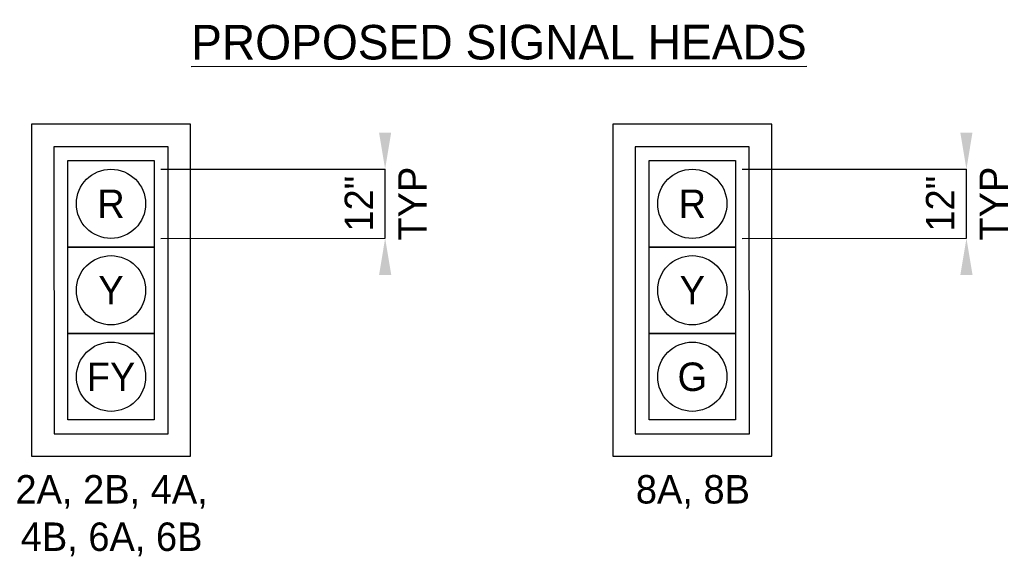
# Model space of a CAD drawing. Header units: feet. Extents: x 2244505 to 2247509, y 596053 to 600122.
# Tile 6 of 16: x 2247375 to 2247472, y 598974 to 599027. Entities that reach past the tile are written whole.
import ezdxf
from ezdxf.enums import TextEntityAlignment as Align

# ---------------------------------------------------------------- set-up
doc = ezdxf.new("R2010")
doc.units = ezdxf.units.FT
doc.header["$MEASUREMENT"] = 0
doc.linetypes.add('OhDOT_USTN1', pattern=[0.055, 0.014, -0.041])
for name, color, linetype in [('SG_P_Heads', 2, 'Continuous'), ('SG_P_Text', 7, 'Continuous'), ('SG_X_Mast_Arm', 7, 'OhDOT_USTN1'), ('SH_Text', 7, 'Continuous')]:
    doc.layers.add(name, color=color, linetype=linetype)
doc.styles.add('Slanted-Normal', font='font31.shx', dxfattribs={"height": 0.14})

msp = doc.modelspace()

# ---------------------------------------------------------------- linework, layer by layer
at = {"layer": 'SG_P_Heads'}
for points in [[(2247376.322, 599016.689), (2247376.332, 598983.996), (2247391.998, 598984), (2247391.988, 599016.694)], [(2247433.581, 599016.689), (2247433.591, 598983.996), (2247449.256, 598984), (2247449.246, 599016.694)], [(2247378.537, 599014.476), (2247378.545, 598986.21), (2247389.784, 598986.213), (2247389.775, 599014.48)], [(2247435.795, 599014.476), (2247435.804, 598986.21), (2247447.042, 598986.213), (2247447.033, 599014.48)], [(2247379.899, 599013.115), (2247388.413, 599013.117), (2247388.416, 599004.603), (2247379.902, 599004.601)], [(2247437.158, 599013.115), (2247445.672, 599013.117), (2247445.674, 599004.603), (2247437.16, 599004.601)], [(2247379.902, 599004.601), (2247388.416, 599004.603), (2247388.419, 598996.089), (2247379.905, 598996.087)], [(2247437.16, 599004.601), (2247445.674, 599004.603), (2247445.677, 598996.089), (2247437.163, 598996.087)], [(2247379.905, 598996.087), (2247388.419, 598996.089), (2247388.421, 598987.575), (2247379.907, 598987.573)], [(2247437.163, 598996.087), (2247445.677, 598996.089), (2247445.679, 598987.575), (2247437.165, 598987.573)]]:
    msp.add_lwpolyline(points, close=True, dxfattribs=at)
for centre in [(2247384.158, 599008.859), (2247441.416, 599008.859), (2247384.16, 599000.345), (2247441.418, 599000.345), (2247384.163, 598991.831), (2247441.421, 598991.831)]:
    msp.add_circle(centre, 3.406, dxfattribs=at)
at = {"layer": 'SH_Text'}
for p, q in [((2247389.062, 599012.266), (2247411.161, 599012.273)), ((2247411.163, 599005.461), (2247411.161, 599012.273)), ((2247446.32, 599012.266), (2247468.419, 599012.273)), ((2247468.421, 599005.461), (2247468.419, 599012.273)), ((2247389.064, 599005.455), (2247411.163, 599005.461)), ((2247446.322, 599005.455), (2247468.421, 599005.461))]:
    msp.add_line(p, q, dxfattribs=at)
for points in [[(2247411.76, 599015.873), (2247410.56, 599015.873), (2247411.161, 599012.273)], [(2247469.018, 599015.873), (2247467.818, 599015.873), (2247468.419, 599012.273)], [(2247410.564, 599001.861), (2247411.764, 599001.862), (2247411.163, 599005.461)], [(2247467.822, 599001.861), (2247469.022, 599001.862), (2247468.421, 599005.461)]]:
    msp.add_solid(points, dxfattribs=at)

# ---------------------------------------------------------------- texts
at = {"layer": 'SG_P_Text', "style": 'Slanted-Normal'}
for s, p in [('R', (2247384.158, 599008.859)), ('R', (2247441.416, 599008.859)), ('Y', (2247384.16, 599000.345)), ('Y', (2247441.418, 599000.345)), ('FY', (2247384.163, 598991.831)), ('G', (2247441.421, 598991.831))]:
    msp.add_text(s, height=2.8, rotation=0.01756, dxfattribs=at).set_placement(p, align=Align.MIDDLE)
at = {"layer": 'SG_X_Mast_Arm', "linetype": 'Continuous', "char_height": 2.8, "width": 40.34938, "attachment_point": 2, "style": 'Slanted-Normal'}
for s, insert in [('2A, 2B, 4A,\\P4B, 6A, 6B', (2247384.219, 598982.15)), ('8A, 8B', (2247441.477, 598982.15))]:
    msp.add_mtext(s, dxfattribs=dict(at, insert=insert))
at = {"layer": 'SH_Text', "style": 'Slanted-Normal'}
for s, height, rotation, p in [('%%UPROPOSED SIGNAL HEADS', 3.4, 0.01756, (2247422.368, 599024.771)), ('12"', 2.8, 90.01756, (2247408.554, 599008.866)), ('TYP', 2.8, 90.01756, (2247413.856, 599008.868)), ('12"', 2.8, 90.01756, (2247465.812, 599008.866)), ('TYP', 2.8, 90.01756, (2247471.114, 599008.868))]:
    msp.add_text(s, height=height, rotation=rotation, dxfattribs=at).set_placement(p, align=Align.MIDDLE)

doc.saveas('drawing.dxf')
